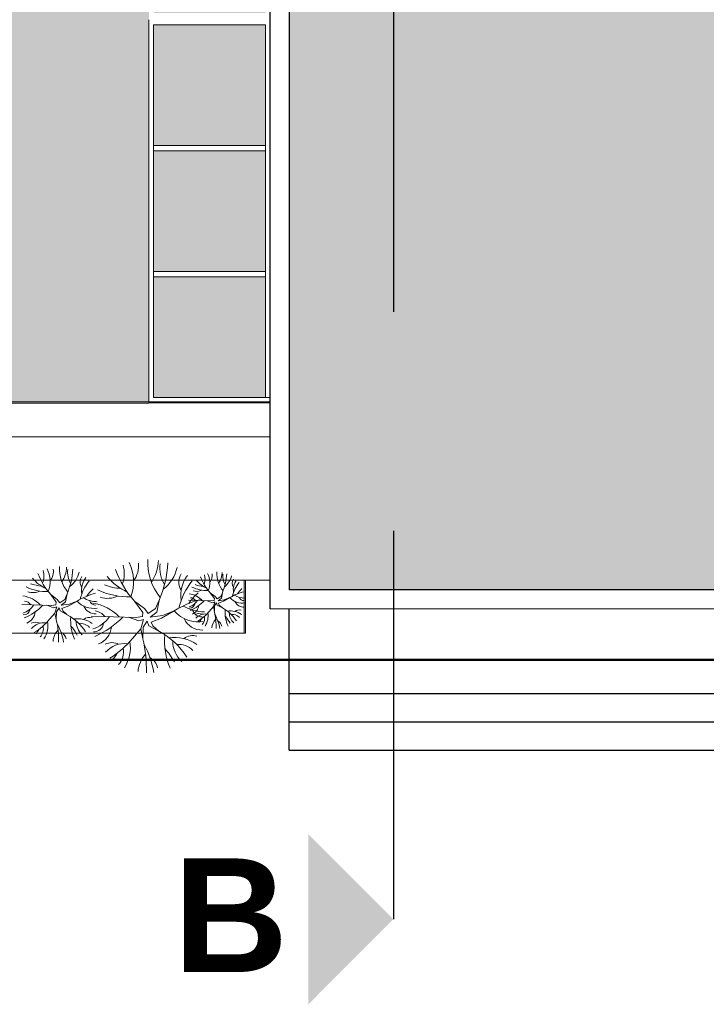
# Model space of a CAD drawing. Extents: x -155768 to 32626, y 53734 to 472609.
# Tile 29 of 33: x 30397 to 31122, y 145146 to 146185. Entities that reach past the tile are written whole.
import ezdxf

# ---------------------------------------------------------------- set-up
doc = ezdxf.new("R2010")
doc.units = 0
doc.header["$MEASUREMENT"] = 0
doc.linetypes.add('AXESx2', pattern=[4, 2.5, -0.5, 0.5, -0.5])
doc.linetypes.add('CACHE2', pattern=[937.5, 625, -312.5])
doc.layers.add('Aucune', color=7, linetype='Continuous', lineweight=5)
doc.styles.add('STYLE_GENERE_6', font='arialbd.ttf')

msp = doc.modelspace()

# ---------------------------------------------------------------- hatches: boundary and pattern name
h = msp.add_hatch(color=253)
h.dxf.hatch_style = 1
h.paths.add_polyline_path([(30681.28, 147045.04), (30681.28, 145583.303), (31599.475, 145583.303, -0.04707725), (31591.403, 145599.531, 0.11943218), (31606.564, 145632.293, 0.16299999), (31614.305, 145595.515, -0.01655755), (31610.72, 145583.303), (32061.591, 145583.303), (32061.591, 147454.716), (31129.067, 148698.5), (30048.187, 147889.457)])
h = msp.add_hatch(color=9)
h.dxf.hatch_style = 1
h.paths.add_polyline_path([(30517.173, 147012.9), (28865.045, 147012.9), (28865.045, 146215.117), (29476.792, 146215.117), (29476.792, 145781.623), (30533.28, 145781.623), (30533.28, 146185.154), (30533.274, 146991.383)])
h.paths.add_polyline_path([(30656.274, 147012.9), (30606.608, 147012.9), (30538.274, 146988.178), (30538.274, 146857.357), (30656.274, 146857.357)])
h.paths.add_polyline_path([(30576.312, 147012.9), (30523.506, 147012.9), (30534.636, 146998.044)])
h.paths.add_polyline_path([(30656.274, 146852.357), (30538.274, 146852.357), (30538.274, 146724.357), (30656.274, 146724.357)])
h.paths.add_polyline_path([(30656.274, 146719.357), (30538.274, 146719.357), (30538.274, 146591.357), (30656.274, 146591.357)])
h.paths.add_polyline_path([(30656.274, 146586.357), (30538.274, 146586.357), (30538.274, 146458.357), (30656.274, 146458.357)])
h.paths.add_polyline_path([(30656.274, 146453.357), (30538.274, 146453.357), (30538.274, 146325.357), (30656.274, 146325.357)])
h.paths.add_polyline_path([(30656.274, 146320.357), (30538.274, 146320.357), (30538.274, 146192.357), (30656.274, 146192.357)])
h.paths.add_polyline_path([(30656.28, 146179.694), (30538.28, 146179.694), (30538.283, 146052.18), (30656.28, 146052.18)])
h.paths.add_polyline_path([(30656.28, 146046.696), (30538.283, 146046.696), (30538.285, 145919.18), (30656.28, 145919.18)])
h.paths.add_polyline_path([(30656.28, 145913.696), (30538.285, 145913.696), (30538.287, 145786.18), (30656.28, 145786.18)])

# ---------------------------------------------------------------- linework, layer by layer
at = {"linetype": 'AXESx2', "ltscale": 1000}
msp.add_line((30791.568, 148376.597), (30791.568, 145645.549), dxfattribs=at)
at = {"color": 253, "linetype": 'Continuous'}
for p, q in [((30681.28, 147045.04), (30681.28, 145583.303)), ((30661.28, 145563.273), (30661.28, 147036.776)), ((32061.568, 145583.303), (30681.28, 145583.303)), ((30661.28, 145563.273), (32081.568, 145563.981)), ((30681.321, 145413.714), (30681.28, 145563.303)), ((30681.28, 145473.714), (31493.474, 145473.714)), ((30681.313, 145443.714), (31469.474, 145443.714)), ((30681.321, 145413.714), (31493.474, 145413.714))]:
    msp.add_line(p, q, dxfattribs=at)
at = {"color": 253, "linetype": 'Continuous', "lineweight": 20}
for p, q in [((30661.28, 145781.623), (30661.28, 147012.9)), ((30533.28, 146185.154), (30533.28, 145780.28)), ((30538.28, 146179.694), (30538.287, 145786.18)), ((30656.28, 146179.694), (30538.28, 146179.694)), ((30656.28, 146179.614), (30656.28, 145786.18)), ((30656.287, 146052.18), (30538.094, 146052.18)), ((30656.287, 146046.696), (30538.287, 146046.696)), ((30656.287, 145919.18), (30538.094, 145919.18)), ((30656.287, 145913.696), (30538.287, 145913.696)), ((30660.287, 145786.18), (30538.28, 145786.18)), ((29476.792, 145781.623), (30661.28, 145781.623)), ((29476.792, 145780.13), (30533.28, 145780.13)), ((30660.287, 145780.696), (30533.28, 145780.696)), ((29440.979, 145744.752), (30660.369, 145744.752)), ((30635.381, 145593.266), (29493.82, 145593.266)), ((29493.82, 145593.266), (30661.168, 145593.266)), ((30633.793, 145537.394), (30633.793, 145593.266)), ((30635.381, 145537.394), (30635.381, 145593.266)), ((30436.493, 145572.959), (30429.633, 145578.233)), ((30435.451, 145570.179), (30429.633, 145578.233)), ((30444.419, 145573.112), (30446.726, 145578.355)), ((30445.301, 145570.453), (30446.804, 145578.786)), ((30603.206, 145576.131), (30598.061, 145580.087)), ((30602.424, 145574.046), (30598.061, 145580.087)), ((30609.15, 145576.246), (30610.88, 145580.178)), ((30609.812, 145574.252), (30610.939, 145580.501)), ((30399.026, 145567.747), (30430.586, 145566.704)), ((30430.586, 145566.704), (30435.103, 145567.399)), ((30435.103, 145567.399), (30435.451, 145570.179)), ((30436.493, 145572.959), (30439.273, 145569.484)), ((30439.273, 145569.484), (30444.419, 145573.112)), ((30445.301, 145570.453), (30440.663, 145567.052)), ((30440.663, 145567.052), (30449.2, 145568.134)), ((30457.458, 145571.34), (30448.543, 145566.212)), ((30449.2, 145568.134), (30457.458, 145571.34)), ((30528.509, 145563.313), (30518.218, 145571.224)), ((30526.945, 145559.143), (30518.218, 145571.224)), ((30540.397, 145563.543), (30543.858, 145571.406)), ((30541.721, 145559.554), (30543.974, 145572.053)), ((30575.106, 145572.222), (30598.775, 145571.44)), ((30594.879, 145571.569), (30600.339, 145569.616)), ((30598.775, 145571.44), (30602.163, 145571.961)), ((30600.339, 145569.616), (30602.762, 145570.376)), ((30601.382, 145565.446), (30602.762, 145570.376)), ((30602.163, 145571.961), (30602.424, 145574.046)), ((30604.712, 145569.452), (30602.546, 145566.374)), ((30603.206, 145576.131), (30605.291, 145573.525)), ((30605.526, 145567.051), (30604.712, 145569.452)), ((30605.291, 145573.525), (30609.15, 145576.246)), ((30605.526, 145567.051), (30611.146, 145564.095)), ((30609.812, 145574.252), (30606.333, 145571.701)), ((30606.333, 145571.701), (30612.736, 145572.512)), ((30612.243, 145571.071), (30606.799, 145569.046)), ((30606.799, 145569.046), (30607.627, 145567.082)), ((30610.855, 145564.248), (30607.627, 145567.082)), ((30618.93, 145574.917), (30612.243, 145571.071)), ((30612.736, 145572.512), (30618.93, 145574.917)), ((30425.391, 145566.876), (30432.671, 145564.272)), ((30428.203, 145552.04), (30434.061, 145558.712)), ((30432.671, 145564.272), (30435.901, 145565.285)), ((30434.061, 145558.712), (30435.901, 145565.285)), ((30434.061, 145558.712), (30435.412, 145551.78)), ((30435.614, 145559.95), (30435.412, 145551.78)), ((30438.501, 145564.054), (30435.614, 145559.95)), ((30439.587, 145560.852), (30438.501, 145564.054)), ((30439.587, 145560.852), (30447.08, 145556.91)), ((30448.543, 145566.212), (30441.284, 145563.513)), ((30441.284, 145563.513), (30442.388, 145560.893)), ((30446.692, 145557.115), (30442.388, 145560.893)), ((30526.424, 145554.973), (30526.945, 145559.143)), ((30528.509, 145563.313), (30532.679, 145558.101)), ((30532.679, 145558.101), (30540.397, 145563.543)), ((30541.721, 145559.554), (30534.764, 145554.452)), ((30559.956, 145560.885), (30546.583, 145553.192)), ((30547.57, 145556.075), (30559.956, 145560.885)), ((30596.988, 145560.442), (30601.382, 145565.446)), ((30601.382, 145565.446), (30602.395, 145560.247)), ((30602.546, 145566.374), (30602.395, 145560.247)), ((30681.28, 145563.303), (30681.28, 145413.714)), ((30472.309, 145555.494), (30519.648, 145553.931)), ((30511.855, 145554.188), (30522.775, 145550.282)), ((30519.648, 145553.931), (30526.424, 145554.973)), ((30522.775, 145550.282), (30527.621, 145551.802)), ((30524.86, 145541.942), (30527.621, 145551.802)), ((30531.521, 145549.955), (30527.19, 145543.799)), ((30533.149, 145545.152), (30531.521, 145549.955)), ((30534.764, 145554.452), (30547.57, 145556.075)), ((30546.583, 145553.192), (30535.695, 145549.143)), ((30535.695, 145549.143), (30537.351, 145545.214)), ((29493.82, 145537.394), (30635.381, 145537.394)), ((29493.82, 145537.394), (30633.793, 145537.394)), ((30516.073, 145531.935), (30524.86, 145541.942)), ((30524.86, 145541.942), (30526.886, 145531.545)), ((30527.19, 145543.799), (30526.886, 145531.545)), ((30533.149, 145545.152), (30544.39, 145539.24)), ((30543.808, 145539.546), (30537.351, 145545.214)), ((30681.28, 145473.714), (31469.474, 145473.714)), ((30681.28, 145413.714), (30681.28, 145473.714)), ((31469.474, 145413.714), (30681.28, 145413.714))]:
    msp.add_line(p, q, dxfattribs=at)
at = {"linetype": 'AXESx2', "lineweight": 30, "ltscale": 1000}
msp.add_line((30791.568, 145645.549), (30791.568, 145235.407), dxfattribs=at)
at = {"linetype": 'CACHE2', "lineweight": 50, "ltscale": 10000}
msp.add_line((32258.083, 145509.386), (28673.15, 145509.386), dxfattribs=at)
at = {"color": 253, "linetype": 'Continuous', "lineweight": 20}
for centre, radius, start, end in [((30477.423, 145600.33), 29.897, 337.868009, 17.453873), ((30472.894, 145591.751), 44.277, 338.923091, 27.14338), ((30496.315, 145608.475), 26.056, 323.119809, 6.315533), ((30589.937, 145611.922), 57.88, 176.611408, 219.455724), ((30497.445, 145616.314), 45.985, 326.791628, 357.465845), ((30437.983, 145617.53), 115.335, 336.777683, 357.021028), ((30580.285, 145606.686), 35.505, 173.39519, 210.401972), ((30476.916, 145622.104), 64.501, 199.56904, 222.85653), ((30402.436, 145597.637), 19.931, 337.868009, 17.453873), ((30399.417, 145591.918), 29.518, 338.923091, 27.14338), ((30415.031, 145603.067), 17.371, 323.119809, 6.315533), ((30477.445, 145605.365), 38.587, 176.611408, 219.455724), ((30415.784, 145608.293), 30.657, 326.791628, 357.465845), ((30376.143, 145609.104), 76.89, 336.777683, 357.021028), ((30471.011, 145601.875), 23.67, 173.39519, 210.401972), ((30434.514, 145607.207), 25.499, 306.563673, 348.107827), ((30589.143, 145637.031), 96.752, 199.56904, 222.85653), ((30525.54, 145614.685), 38.249, 306.563673, 348.107827), ((30580.635, 145591.112), 15.793, 146.070738, 212.39629), ((30599.871, 145577.991), 32.903, 141.882458, 189.800424), ((30577.663, 145594.64), 14.949, 337.868009, 17.453873), ((30575.398, 145590.35), 22.138, 338.923091, 27.14338), ((30587.109, 145598.712), 13.028, 323.119809, 6.315533), ((30633.92, 145600.436), 28.94, 176.611408, 219.455724), ((30587.674, 145602.632), 22.993, 326.791628, 357.465845), ((30557.943, 145603.24), 57.668, 336.777683, 357.021028), ((30629.094, 145597.818), 17.753, 173.39519, 210.401972), ((30421.295, 145622.11), 34.925, 248.266723, 267.927431), ((30443.286, 145623.509), 43.245, 220.293261, 244.184107), ((30471.244, 145591.492), 10.529, 146.070738, 212.39629), ((30504.06, 145564.082), 44.204, 139.974867, 167.925168), ((30484.068, 145582.744), 21.935, 141.882458, 189.800424), ((30505.711, 145637.039), 52.388, 248.266723, 267.927431), ((30538.698, 145639.138), 64.868, 220.293261, 244.184107), ((30629.859, 145549.997), 66.306, 139.974867, 167.925168), ((30591.807, 145612.994), 26.194, 248.266723, 267.927431), ((30608.301, 145614.044), 32.434, 220.293261, 244.184107), ((30633.523, 145612.99), 48.376, 199.56904, 222.85653), ((30601.722, 145601.817), 19.125, 306.563673, 348.107827), ((30629.269, 145590.031), 7.897, 146.070738, 212.39629), ((30653.881, 145569.473), 33.153, 139.974867, 167.925168), ((30638.887, 145583.47), 16.452, 141.882458, 189.800424), ((30425.309, 145631.5), 50.225, 244.344898, 271.883503), ((30410.637, 145597.474), 17.29, 252.334027, 295.090602), ((30493.344, 145514.298), 67.391, 104.035905, 122.174323), ((30501.737, 145553.665), 40.987, 132.047971, 145.862178), ((30511.733, 145651.125), 75.337, 244.344898, 271.883503), ((30626.375, 145534.371), 61.48, 132.047971, 145.862178), ((30572.069, 145554.636), 24.709, 43.784597, 81.092477), ((30594.818, 145620.037), 37.669, 244.344898, 271.883503), ((30583.813, 145594.517), 12.968, 252.334027, 295.090602), ((30645.844, 145532.136), 50.543, 104.035905, 122.174323), ((30635.386, 145598.088), 23.698, 240.196766, 268.765285), ((30652.139, 145561.661), 30.74, 132.047971, 145.862178), ((30394.977, 145544.299), 32.945, 43.784597, 81.092477), ((30394.23, 145578.89), 21.071, 286.114364, 326.704981), ((30378.617, 145607.614), 58.846, 293.061414, 316.375102), ((30400.625, 145561.194), 10.197, 37.686163, 83.32079), ((30474.932, 145587.068), 23.509, 221.99057, 279.062438), ((30479.4, 145602.235), 31.597, 240.196766, 268.765285), ((30477.074, 145574.175), 7.012, 198.598975, 270.670918), ((30466.234, 145520.322), 49.417, 43.784597, 81.092477), ((30489.724, 145600.085), 25.936, 252.334027, 295.090602), ((30613.785, 145475.322), 101.087, 104.035905, 122.174323), ((30571.508, 145580.58), 15.803, 286.114364, 326.704981), ((30576.414, 145569.175), 5.302, 268.697145, 352.429309), ((30559.799, 145602.122), 44.134, 293.061414, 316.375102), ((30576.305, 145567.307), 7.648, 37.686163, 83.32079), ((30632.035, 145586.713), 17.632, 221.99057, 279.062438), ((30633.631, 145575.139), 10.334, 204.10058, 272.17431), ((30633.641, 145577.043), 5.259, 198.598975, 270.670918), ((30400.771, 145563.684), 7.069, 268.697145, 352.429309), ((30399.177, 145561.29), 14.115, 290.844507, 354.869852), ((30419.157, 145507.533), 56.726, 33.521104, 60.511283), ((30477.06, 145571.636), 13.779, 204.10058, 272.17431), ((30474.707, 145545.665), 15.295, 37.686163, 83.32079), ((30586.166, 145584.476), 35.264, 221.99057, 279.062438), ((30592.87, 145607.227), 47.395, 240.196766, 268.765285), ((30575.219, 145567.38), 10.587, 290.844507, 354.869852), ((30589.38, 145565.137), 10.518, 198.598975, 270.670918), ((30586.121, 145550.662), 7.537, 62.321671, 118.115907), ((30592.544, 145544.832), 12.842, 81.728528, 139.999247), ((30559.571, 145591.313), 48.508, 301.602973, 320.476228), ((30575.737, 145555.701), 20.058, 327.638179, 8.842102), ((30533.362, 145543.949), 70.93, 358.673421, 13.28387), ((30562.744, 145535.054), 45.983, 9.26545, 28.78759), ((30590.204, 145527.062), 42.544, 33.521104, 60.511283), ((30650.543, 145559.347), 36.746, 175.26338, 203.451251), ((30618.891, 145539.412), 21.523, 55.961949, 97.262515), ((30632.722, 145559.068), 14.549, 179.791236, 227.909818), ((30621.305, 145546.908), 10.384, 43.622837, 96.111567), ((30628.794, 145554.558), 7.386, 73.392398, 129.128815), ((30413.713, 145539.001), 10.05, 62.321671, 118.115907), ((30422.278, 145531.227), 17.122, 81.728528, 139.999247), ((30378.313, 145593.201), 64.677, 301.602973, 320.476228), ((30399.868, 145545.719), 26.744, 327.638179, 8.842102), ((30343.368, 145530.05), 94.574, 358.673421, 13.28387), ((30382.544, 145518.19), 61.311, 9.26545, 28.78759), ((30499.609, 145550.58), 48.994, 175.26338, 203.451251), ((30457.407, 145524.001), 28.698, 55.961949, 97.262515), ((30475.848, 145550.208), 19.399, 179.791236, 227.909818), ((30460.625, 145533.994), 13.846, 43.622837, 96.111567), ((30470.61, 145544.195), 9.848, 73.392398, 129.128815), ((30465.113, 145572.21), 31.606, 286.114364, 326.704981), ((30474.925, 145549.4), 10.603, 268.697145, 352.429309), ((30441.695, 145615.295), 88.269, 293.061414, 316.375102), ((30589.358, 145561.328), 20.669, 204.10058, 272.17431), ((30571.323, 145561.973), 19.84, 318.84319, 331.84536), ((30582.707, 145553.087), 9.471, 316.652268, 12.804303), ((30615.845, 145541.494), 16.076, 138.439483, 174.734601), ((30602.251, 145543.196), 8.125, 12.264604, 61.646842), ((30576.558, 145522.992), 49.354, 30.462511, 40.576833), ((30393.983, 145554.081), 26.453, 318.84319, 331.84536), ((30409.161, 145542.233), 12.628, 316.652268, 12.804303), ((30453.345, 145526.776), 21.435, 138.439483, 174.734601), ((30435.221, 145529.046), 10.833, 12.264604, 61.646842), ((30400.963, 145502.107), 65.805, 30.462511, 40.576833), ((30472.534, 145545.81), 21.173, 290.844507, 354.869852), ((30502.505, 145465.174), 85.089, 33.521104, 60.511283), ((30623.183, 145529.744), 73.491, 175.26338, 203.451251), ((30494.338, 145512.375), 15.075, 62.321671, 118.115907), ((30507.185, 145500.715), 25.683, 81.728528, 139.999247), ((30441.239, 145593.676), 97.016, 301.602973, 320.476228), ((30473.571, 145522.453), 40.116, 327.638179, 8.842102), ((30388.821, 145498.949), 141.861, 358.673421, 13.28387), ((30447.584, 145481.159), 91.967, 9.26545, 28.78759), ((30559.88, 145489.875), 43.046, 55.961949, 97.262515), ((30587.541, 145529.186), 29.099, 179.791236, 227.909818), ((30564.707, 145504.866), 20.768, 43.622837, 96.111567), ((30579.684, 145520.166), 14.772, 73.392398, 129.128815), ((30464.743, 145534.996), 39.68, 318.84319, 331.84536), ((30487.511, 145517.225), 18.941, 316.652268, 12.804303), ((30553.786, 145494.038), 32.152, 138.439483, 174.734601), ((30475.213, 145457.034), 98.708, 30.462511, 40.576833), ((30526.6, 145497.443), 16.25, 12.264604, 61.646842)]:
    msp.add_arc(centre, radius, start, end, dxfattribs=at)
at = {"layer": 'Aucune', "color": 7, "linetype": 'Continuous', "lineweight": 15}
msp.add_solid([(30701.712, 145325.263), (30701.712, 145145.551), (30791.568, 145235.407)], dxfattribs=at)

# ---------------------------------------------------------------- texts
at = {"layer": 'Aucune', "color": 7, "linetype": 'Continuous', "lineweight": 50, "insert": (30559.224, 145299.611), "char_height": 120, "attachment_point": 1, "line_spacing_factor": 0.975772, "style": 'STYLE_GENERE_6'}
msp.add_mtext('B', dxfattribs=at)

doc.saveas('drawing.dxf')
